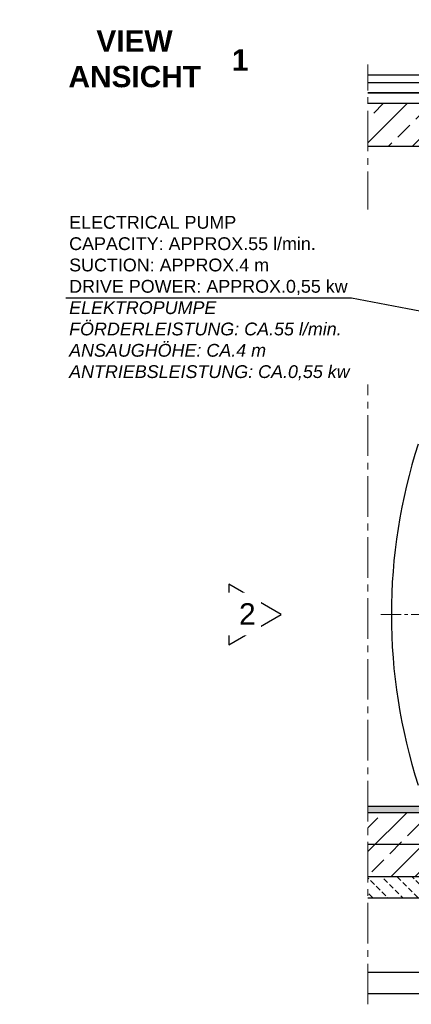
# Model space of a CAD drawing. Header units: millimetres. Extents: x -2329 to 35453, y 325 to 8304.
# Tile 2 of 11: x -2329 to -496, y 3686 to 8304. Entities that reach past the tile are written whole.
import ezdxf

# ---------------------------------------------------------------- set-up
doc = ezdxf.new("R2010")
doc.units = ezdxf.units.MM
doc.linetypes.add('MITTE2', pattern=[28.575, 19.05, -3.175, 3.175, -3.175])
doc.layers.add('verz. Bandstahl 30x3_5mm im Beton', color=5, linetype='GRENZE1', lineweight=35)
doc.styles.add('LBB3.5M1000', font='isocp.shx', dxfattribs={"height": 3.5})
doc.linetypes.add('GRENZE1', pattern='A,6.35,-2.54,[133,ltypeshp.shx,S=2.54,R=0,X=-2.54,Y=0],-2.54,25.4', length=36.83)

msp = doc.modelspace()

# ---------------------------------------------------------------- hatches: boundary and pattern name
at = {"lineweight": 5}
h = msp.add_hatch(dxfattribs=at)
h.set_pattern_fill('ANSI33', color=256, scale=25)
h.set_pattern_definition([(45, (955.94, 7809.79), (-112.253, 112.253), []), (45, (1068.2, 7809.79), (-112.253, 112.253), [79.375, -39.688])])
h.paths.add_polyline_path([(-698.8, 7910.2), (-698.8, 7709.4), (2800.9, 7709.4), (2800.9, 7910.2)])
h = msp.add_hatch(dxfattribs=at)
h.set_pattern_fill('ANSI36', color=256, scale=5, angle=90)
h.set_pattern_definition([(135, (2137.032, 4451.311), (-30.86963, 8.41899), [39.6875, -7.9375, 0, -7.9375])])
h.paths.add_polyline_path([(-698.8, 4616.3), (-698.8, 4586.3), (2400.9, 4586.3), (2400.9, 4616.3), (1959.7, 4616.3), (-387.8, 4616.3)])
h = msp.add_hatch(dxfattribs=at)
h.set_pattern_fill('ANSI33', color=256, scale=25)
h.set_pattern_definition([(45, (6222.27, -29312.34), (-112.2532, 112.2532), []), (45, (6334.52, -29312.34), (-112.2532, 112.2532), [79.375, -39.6875])])
h.paths.add_polyline_path([(-698.8, 4586.3), (-698.8, 4286.3), (2400.9, 4286.3), (2400.9, 4586.3)])
h = msp.add_hatch(dxfattribs=at)
h.set_pattern_fill('BETON_UNBEWEHRT', color=256, scale=200, angle=90, pattern_type=2)
h.set_pattern_definition([(135, (2000.94, 30358.427), (-35.35534, -35.35534), [25, -12.5])])
h.paths.add_polyline_path([(-698.8, 4286.3), (-698.8, 4186.3), (2400.9, 4186.3), (2400.9, 4286.3)])

# ---------------------------------------------------------------- linework, layer by layer
at = {"linetype": 'MITTE2', "lineweight": 18, "ltscale": 10}
msp.add_line((-698.8, 3686.3), (-698.8, 8093.6), dxfattribs=at)
for p, q in [((2802.2, 8043.6), (-698.8, 8043.6)), ((2761.3, 8007.2), (-698.8, 8007.2)), ((2714.2, 7961.6), (-698.8, 7961.6)), ((2712.2, 7959.6), (-698.8, 7959.6)), ((2800.9, 7910.2), (-698.8, 7910.2)), ((2800.9, 7709.4), (-698.8, 7709.4)), ((-698.8, 4616.3), (2400.9, 4616.3)), ((-698.8, 4586.3), (2400.9, 4586.3)), ((-698.8, 4286.3), (2400.9, 4286.3)), ((-698.8, 4186.3), (2400.9, 4186.3)), ((-698.8, 3836.3), (2250.9, 3836.3)), ((-698.8, 3736.3), (2250.9, 3736.3))]:
    msp.add_line(p, q)
at = {"linetype": 'MITTE2', "lineweight": 18, "ltscale": 5}
msp.add_line((-639.1, 5514), (2210.9, 5514), dxfattribs=at)
msp.add_lwpolyline([(-1104.4, 5514), (-1350.7, 5656.2), (-1350.7, 5371.8)], close=True)
msp.add_arc((2033.2, 5514), 2622.2, 162.2367, 197.7633)
at = {"layer": 'verz. Bandstahl 30x3_5mm im Beton', "lineweight": -3, "ltscale": 8}
msp.add_line((2525.9, 4436.3), (-698.8, 4436.3), dxfattribs=at)

# ---------------------------------------------------------------- next in the draw order: texts
at = {"attachment_point": 1, "style": 'LBB3.5M1000', "bg_fill": 2}
for s, insert, char_height, width in [('\\pi308.85;{\\fArial|b1|i0|c0|p34;VIEW\\P\\pi178.29;ANSICHT}', (-2279.4, 8254), 100, 974.584), ('{\\fArial|b0|i0|c0|p34;ELECTRICAL PUMP\\PCAPACITY: APPROX.55 l/min.\\PSUCTION: APPROX.4 m\\PDRIVE POWER: APPROX.0,55 kw\\P\\fArial|b0|i1|c0|p34;ELEKTROPUMPE\\PFÖRDERLEISTUNG: CA.55 l/min.\\PANSAUGHÖHE: CA.4 m\\PANTRIEBSLEISTUNG: CA.0,55 kw}', (-2097.9, 7383.6), 60, 1540.27), ('{\\fArial|b0|i0|c0|p34;2}', (-1302.2, 5567.3), 100, 52.729)]:
    msp.add_mtext(s, dxfattribs=dict(at, insert=insert, char_height=char_height, width=width))

# ---------------------------------------------------------------- next in the draw order: linework, layer by layer
for p, q in [((-2113.1, 6999.5), (-775, 6999.5)), ((-775, 6999.5), (-119.9, 6874.1))]:
    msp.add_line(p, q)

# ---------------------------------------------------------------- next in the draw order: texts
at = {"insert": (-1377.4, 8164.9), "char_height": 100, "width": 126.491, "attachment_point": 1, "style": 'LBB3.5M1000', "bg_fill": 2}
msp.add_mtext('\\pi41.281;{\\fArial|b1|i0|c0|p34;1}', dxfattribs=at)

doc.saveas('drawing.dxf')
